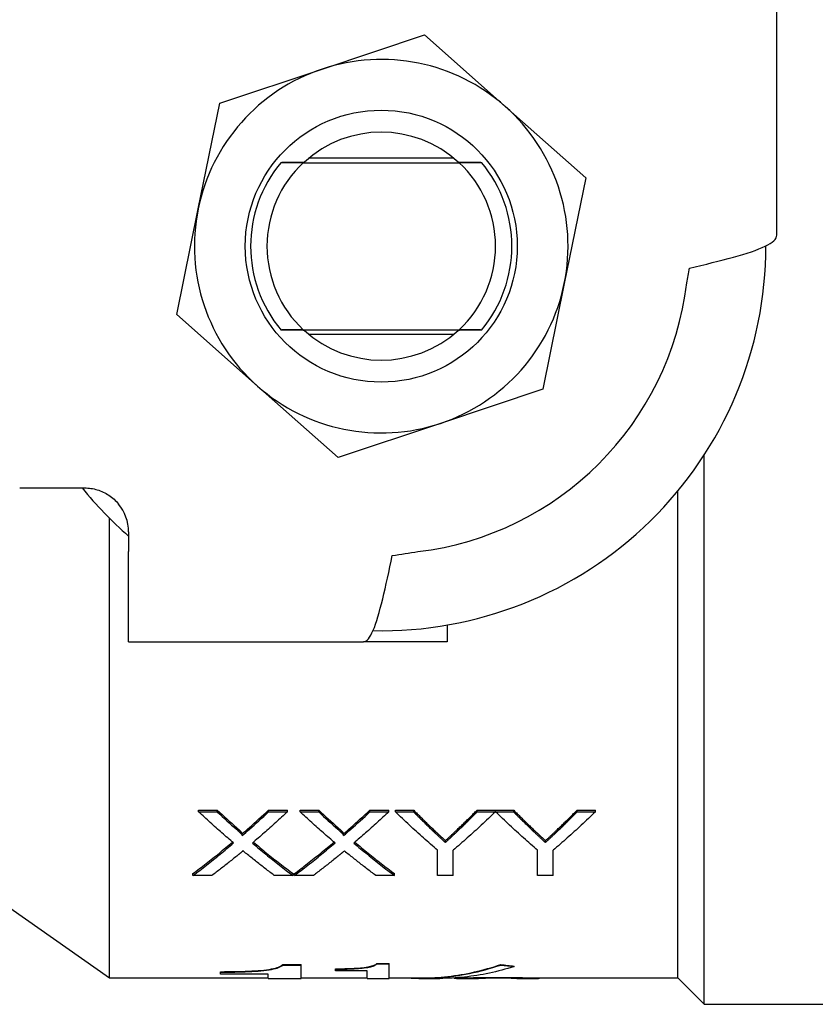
# Model space of a CAD drawing. Header units: millimetres. Extents: x 56 to 3741, y 0 to 455.
# Tile 8 of 11: x 305 to 342, y 384 to 429. Entities that reach past the tile are written whole.
import ezdxf

# ---------------------------------------------------------------- set-up
doc = ezdxf.new("R2010")
doc.units = ezdxf.units.MM
doc.layers.add('DETAIL', color=2, linetype='Continuous')

msp = doc.modelspace()

# ---------------------------------------------------------------- linework, layer by layer
at = {"layer": 'DETAIL'}
for p, q in [((339.815, 419.052), (339.815, 429.554)), ((319.121, 426.616), (323.775, 428.171)), ((323.775, 428.171), (327.449, 424.918)), ((314.466, 425.06), (319.121, 426.616)), ((313.486, 420.252), (314.466, 425.06)), ((327.449, 424.918), (331.124, 421.665)), ((325.118, 422.554), (318.511, 422.554)), ((318.265, 422.354), (325.364, 422.354)), ((331.124, 421.665), (330.143, 416.856)), ((312.506, 415.443), (313.486, 420.252)), ((330.143, 416.856), (329.163, 412.047)), ((316.18, 412.19), (312.506, 415.443)), ((318.265, 414.754), (325.364, 414.754)), ((318.511, 414.554), (325.118, 414.554)), ((319.854, 408.937), (316.18, 412.19)), ((329.163, 412.047), (324.509, 410.492)), ((324.509, 410.492), (319.854, 408.937)), ((336.515, 384.054), (336.515, 409.059)), ((305.363, 407.554), (308.315, 407.554)), ((335.315, 385.254), (335.315, 407.418)), ((309.455, 385.254), (309.455, 406.165)), ((310.315, 405.554), (310.315, 404.654)), ((310.315, 400.554), (310.315, 404.654)), ((324.815, 401.313), (324.815, 400.554)), ((310.315, 400.554), (321.011, 400.554)), ((324.815, 400.554), (321.011, 400.554)), ((313.505, 392.809), (313.505, 392.886)), ((313.505, 392.886), (314.354, 392.886)), ((313.505, 392.809), (314.354, 392.809)), ((314.354, 392.809), (314.354, 392.886)), ((316.682, 392.809), (316.682, 392.886)), ((316.682, 392.886), (317.543, 392.886)), ((316.682, 392.809), (317.543, 392.809)), ((317.543, 392.809), (317.543, 392.886)), ((318.12, 392.809), (318.12, 392.886)), ((318.12, 392.886), (318.969, 392.886)), ((318.12, 392.809), (318.969, 392.809)), ((318.969, 392.809), (318.969, 392.886)), ((321.297, 392.809), (321.297, 392.886)), ((321.297, 392.886), (322.158, 392.886)), ((321.297, 392.809), (322.158, 392.809)), ((322.158, 392.809), (322.158, 392.886)), ((322.456, 392.809), (322.456, 392.886)), ((322.456, 392.886), (323.29, 392.886)), ((322.456, 392.809), (323.29, 392.809)), ((323.29, 392.809), (323.29, 392.886)), ((326.173, 392.809), (326.173, 392.886)), ((326.173, 392.886), (327.007, 392.886)), ((326.173, 392.809), (327.007, 392.809)), ((327.007, 392.809), (327.007, 392.886)), ((327.017, 392.809), (327.017, 392.886)), ((327.017, 392.886), (327.842, 392.886)), ((327.017, 392.809), (327.842, 392.809)), ((327.842, 392.809), (327.842, 392.886)), ((330.724, 392.809), (330.724, 392.886)), ((330.724, 392.886), (331.558, 392.886)), ((330.724, 392.809), (331.558, 392.809)), ((331.558, 392.809), (331.558, 392.886)), ((315.486, 391.731), (315.486, 391.811)), ((320.101, 391.731), (320.101, 391.811)), ((300.815, 391.304), (309.455, 385.254)), ((324.733, 391.418), (324.733, 391.499)), ((329.284, 391.418), (329.284, 391.499)), ((324.379, 389.916), (324.379, 391.066)), ((325.084, 389.916), (325.084, 391.066)), ((328.93, 389.916), (328.93, 391.066)), ((329.635, 389.916), (329.635, 391.066)), ((313.248, 389.916), (313.248, 390.001)), ((314.109, 389.916), (313.248, 389.916)), ((317.799, 389.916), (316.949, 389.916)), ((317.799, 389.916), (317.799, 390.001)), ((317.864, 389.916), (317.864, 390.001)), ((318.724, 389.916), (317.864, 389.916)), ((322.415, 389.916), (321.564, 389.916)), ((322.415, 389.916), (322.415, 390.001)), ((325.084, 389.916), (324.379, 389.916)), ((329.635, 389.916), (328.93, 389.916)), ((317.338, 385.84), (317.338, 385.86)), ((317.338, 385.86), (318.172, 385.86)), ((317.338, 385.84), (318.172, 385.84)), ((318.172, 385.84), (318.172, 385.86)), ((318.172, 385.234), (318.172, 385.84)), ((321.617, 385.891), (321.617, 385.91)), ((321.617, 385.91), (322.172, 385.91)), ((321.617, 385.891), (322.172, 385.891)), ((322.172, 385.891), (322.172, 385.91)), ((322.172, 385.234), (322.172, 385.891)), ((327.252, 385.842), (327.252, 385.862)), ((327.864, 385.771), (327.864, 385.791)), ((314.505, 385.519), (314.505, 385.539)), ((314.505, 385.421), (314.505, 385.519)), ((316.672, 385.421), (314.505, 385.421)), ((316.672, 385.234), (316.672, 385.421)), ((319.728, 385.653), (319.728, 385.673)), ((319.728, 385.57), (319.728, 385.653)), ((321.172, 385.57), (319.728, 385.57)), ((321.172, 385.234), (321.172, 385.57)), ((325.774, 385.447), (325.775, 385.446)), ((326.504, 385.617), (326.504, 385.617)), ((309.455, 385.254), (316.672, 385.254)), ((316.672, 385.234), (318.172, 385.234)), ((318.172, 385.254), (321.172, 385.254)), ((321.172, 385.234), (322.172, 385.234)), ((322.172, 385.254), (323.644, 385.254)), ((323.644, 385.234), (324.473, 385.234)), ((325.126, 385.254), (325.324, 385.254)), ((325.324, 385.234), (326.236, 385.234)), ((327.129, 385.258), (327.129, 385.278)), ((327.977, 385.234), (328.909, 385.234)), ((328.909, 385.254), (335.315, 385.254)), ((329.012, 385.243), (329.012, 385.254)), ((335.315, 385.254), (336.515, 384.054)), ((336.515, 384.054), (343.315, 384.054))]:
    msp.add_line(p, q, dxfattribs=at)
at = {"layer": 'DETAIL', "flags": 128}
for points in [[(317.256, 422.369), (317.303, 422.37), (317.35, 422.37), (317.397, 422.371), (317.443, 422.372), (317.489, 422.372), (317.535, 422.373), (317.58, 422.374), (317.625, 422.374), (317.67, 422.375), (317.715, 422.376), (317.759, 422.376), (317.803, 422.377), (317.847, 422.377), (317.891, 422.378), (317.934, 422.379), (317.977, 422.379), (318.02, 422.38), (318.063, 422.381), (318.106, 422.381), (318.148, 422.382), (318.19, 422.382), (318.232, 422.383), (318.274, 422.383), (318.315, 422.384)], [(317.256, 422.369), (317.298, 422.368), (317.339, 422.368), (317.38, 422.367), (317.422, 422.366), (317.463, 422.366), (317.505, 422.365), (317.546, 422.364), (317.588, 422.364), (317.63, 422.363), (317.672, 422.362), (317.714, 422.362), (317.756, 422.361), (317.798, 422.361), (317.84, 422.36), (317.882, 422.359), (317.924, 422.359), (317.966, 422.358), (318.009, 422.358), (318.051, 422.357), (318.094, 422.356), (318.137, 422.356), (318.179, 422.355), (318.222, 422.355), (318.265, 422.354)], [(325.314, 422.384), (325.356, 422.383), (325.397, 422.383), (325.439, 422.382), (325.481, 422.382), (325.524, 422.381), (325.566, 422.381), (325.609, 422.38), (325.652, 422.379), (325.695, 422.379), (325.738, 422.378), (325.782, 422.377), (325.826, 422.377), (325.87, 422.376), (325.915, 422.376), (325.959, 422.375), (326.004, 422.374), (326.049, 422.374), (326.095, 422.373), (326.14, 422.372), (326.186, 422.372), (326.233, 422.371), (326.279, 422.37), (326.326, 422.37), (326.373, 422.369)], [(325.364, 422.354), (325.407, 422.355), (325.45, 422.355), (325.493, 422.356), (325.535, 422.356), (325.578, 422.357), (325.62, 422.358), (325.663, 422.358), (325.705, 422.359), (325.747, 422.359), (325.79, 422.36), (325.832, 422.361), (325.874, 422.361), (325.916, 422.362), (325.957, 422.362), (325.999, 422.363), (326.041, 422.364), (326.083, 422.364), (326.124, 422.365), (326.166, 422.366), (326.207, 422.366), (326.249, 422.367), (326.29, 422.368), (326.332, 422.368), (326.373, 422.369)], [(335.84, 417.554), (336.103, 417.616), (336.363, 417.679), (336.622, 417.741), (336.876, 417.804), (337.126, 417.866), (337.37, 417.928), (337.607, 417.991), (337.837, 418.053), (338.057, 418.116), (338.268, 418.178), (338.469, 418.241), (338.658, 418.303), (338.835, 418.365), (338.999, 418.428), (339.149, 418.49), (339.286, 418.553), (339.408, 418.615), (339.514, 418.678), (339.605, 418.74), (339.68, 418.802), (339.739, 418.865), (339.781, 418.927), (339.806, 418.99), (339.815, 419.052)], [(318.265, 414.754), (318.222, 414.753), (318.179, 414.753), (318.137, 414.752), (318.094, 414.752), (318.051, 414.751), (318.009, 414.75), (317.966, 414.75), (317.924, 414.749), (317.882, 414.748), (317.84, 414.748), (317.798, 414.747), (317.756, 414.747), (317.714, 414.746), (317.672, 414.745), (317.63, 414.745), (317.588, 414.744), (317.546, 414.743), (317.505, 414.743), (317.463, 414.742), (317.422, 414.742), (317.38, 414.741), (317.339, 414.74), (317.298, 414.74), (317.256, 414.739)], [(318.315, 414.724), (318.274, 414.724), (318.232, 414.725), (318.19, 414.726), (318.148, 414.726), (318.106, 414.727), (318.063, 414.727), (318.02, 414.728), (317.977, 414.729), (317.934, 414.729), (317.891, 414.73), (317.847, 414.73), (317.803, 414.731), (317.759, 414.732), (317.715, 414.732), (317.67, 414.733), (317.625, 414.734), (317.58, 414.734), (317.535, 414.735), (317.489, 414.736), (317.443, 414.736), (317.397, 414.737), (317.35, 414.738), (317.303, 414.738), (317.256, 414.739)], [(326.373, 414.739), (326.326, 414.738), (326.279, 414.738), (326.233, 414.737), (326.186, 414.736), (326.14, 414.736), (326.095, 414.735), (326.049, 414.734), (326.004, 414.734), (325.959, 414.733), (325.915, 414.732), (325.87, 414.732), (325.826, 414.731), (325.782, 414.73), (325.738, 414.73), (325.695, 414.729), (325.652, 414.729), (325.609, 414.728), (325.566, 414.727), (325.524, 414.727), (325.481, 414.726), (325.439, 414.726), (325.397, 414.725), (325.356, 414.724), (325.314, 414.724)], [(326.373, 414.739), (326.332, 414.74), (326.29, 414.74), (326.249, 414.741), (326.207, 414.742), (326.166, 414.742), (326.124, 414.743), (326.083, 414.743), (326.041, 414.744), (325.999, 414.745), (325.957, 414.745), (325.916, 414.746), (325.874, 414.747), (325.832, 414.747), (325.79, 414.748), (325.747, 414.748), (325.705, 414.749), (325.663, 414.75), (325.62, 414.75), (325.578, 414.751), (325.535, 414.752), (325.493, 414.752), (325.45, 414.753), (325.407, 414.753), (325.364, 414.754)], [(308.315, 407.554), (308.388, 407.553), (308.461, 407.548), (308.533, 407.542), (308.606, 407.532), (308.678, 407.52), (308.75, 407.505), (308.821, 407.488), (308.892, 407.468), (308.962, 407.446), (309.031, 407.421), (309.099, 407.393), (309.166, 407.363), (309.232, 407.331), (309.297, 407.296), (309.361, 407.258), (309.423, 407.218), (309.484, 407.176), (309.543, 407.132), (309.601, 407.085), (309.657, 407.036), (309.711, 406.986), (309.764, 406.933), (309.814, 406.878), (309.862, 406.821)], [(321.011, 400.554), (321.065, 400.562), (321.119, 400.587), (321.174, 400.629), (321.228, 400.686), (321.282, 400.76), (321.337, 400.849), (321.391, 400.954), (321.445, 401.074), (321.5, 401.209), (321.554, 401.357), (321.608, 401.518), (321.663, 401.693), (321.717, 401.879), (321.771, 402.077), (321.826, 402.285), (321.88, 402.502), (321.934, 402.728), (321.989, 402.963), (322.043, 403.204), (322.097, 403.451), (322.152, 403.702), (322.206, 403.958), (322.26, 404.216), (322.315, 404.476)], [(315.096, 391.396), (315.03, 391.453), (314.963, 391.509), (314.897, 391.566), (314.831, 391.623), (314.765, 391.68), (314.698, 391.737), (314.632, 391.795), (314.566, 391.853), (314.499, 391.911), (314.433, 391.969), (314.367, 392.028), (314.3, 392.087), (314.234, 392.146), (314.168, 392.205), (314.101, 392.264), (314.035, 392.324), (313.969, 392.384), (313.902, 392.444), (313.836, 392.504), (313.77, 392.565), (313.704, 392.625), (313.637, 392.686), (313.571, 392.748), (313.505, 392.809)], [(317.543, 392.809), (317.477, 392.747), (317.41, 392.686), (317.344, 392.625), (317.278, 392.564), (317.211, 392.503), (317.145, 392.443), (317.079, 392.382), (317.013, 392.322), (316.946, 392.262), (316.88, 392.203), (316.814, 392.143), (316.747, 392.084), (316.681, 392.025), (316.615, 391.967), (316.548, 391.908), (316.482, 391.85), (316.416, 391.792), (316.349, 391.734), (316.283, 391.676), (316.217, 391.619), (316.15, 391.562), (316.084, 391.505), (316.018, 391.448), (315.951, 391.392)], [(319.711, 391.396), (319.645, 391.453), (319.579, 391.509), (319.513, 391.566), (319.446, 391.623), (319.38, 391.68), (319.314, 391.737), (319.247, 391.795), (319.181, 391.853), (319.115, 391.911), (319.048, 391.969), (318.982, 392.028), (318.916, 392.087), (318.849, 392.146), (318.783, 392.205), (318.717, 392.264), (318.65, 392.324), (318.584, 392.384), (318.518, 392.444), (318.452, 392.504), (318.385, 392.565), (318.319, 392.625), (318.253, 392.686), (318.186, 392.748), (318.12, 392.809)], [(322.158, 392.809), (322.092, 392.747), (322.026, 392.686), (321.959, 392.625), (321.893, 392.564), (321.827, 392.503), (321.761, 392.443), (321.694, 392.382), (321.628, 392.322), (321.562, 392.262), (321.495, 392.203), (321.429, 392.143), (321.363, 392.084), (321.296, 392.025), (321.23, 391.967), (321.164, 391.908), (321.097, 391.85), (321.031, 391.792), (320.965, 391.734), (320.898, 391.676), (320.832, 391.619), (320.766, 391.562), (320.699, 391.505), (320.633, 391.448), (320.567, 391.392)], [(324.379, 391.066), (324.299, 391.135), (324.219, 391.204), (324.139, 391.273), (324.058, 391.343), (323.978, 391.413), (323.898, 391.483), (323.818, 391.554), (323.738, 391.625), (323.658, 391.696), (323.578, 391.768), (323.498, 391.84), (323.417, 391.913), (323.337, 391.986), (323.257, 392.059), (323.177, 392.132), (323.097, 392.206), (323.017, 392.28), (322.937, 392.355), (322.857, 392.43), (322.776, 392.505), (322.696, 392.58), (322.616, 392.656), (322.536, 392.732), (322.456, 392.809)], [(323.29, 392.886), (323.331, 392.846), (323.371, 392.805), (323.411, 392.765), (323.452, 392.725), (323.492, 392.684), (323.533, 392.644), (323.573, 392.604), (323.613, 392.565), (323.654, 392.525), (323.694, 392.485), (323.735, 392.446), (323.775, 392.406), (323.815, 392.367), (323.856, 392.327), (323.896, 392.288), (323.937, 392.249), (323.977, 392.21), (324.017, 392.171), (324.058, 392.132), (324.098, 392.094), (324.139, 392.055), (324.179, 392.016), (324.219, 391.978), (324.26, 391.94)], [(323.29, 392.809), (323.331, 392.768), (323.371, 392.728), (323.411, 392.687), (323.452, 392.647), (323.492, 392.607), (323.533, 392.567), (323.573, 392.526), (323.613, 392.486), (323.654, 392.447), (323.694, 392.407), (323.735, 392.367), (323.775, 392.328), (323.815, 392.288), (323.856, 392.249), (323.896, 392.209), (323.937, 392.17), (323.977, 392.131), (324.017, 392.092), (324.058, 392.053), (324.098, 392.014), (324.139, 391.975), (324.179, 391.937), (324.219, 391.898), (324.26, 391.86)], [(327.007, 392.809), (326.927, 392.732), (326.847, 392.656), (326.767, 392.58), (326.687, 392.505), (326.607, 392.43), (326.526, 392.355), (326.446, 392.28), (326.366, 392.206), (326.286, 392.132), (326.206, 392.059), (326.126, 391.986), (326.046, 391.913), (325.965, 391.84), (325.885, 391.768), (325.805, 391.696), (325.725, 391.625), (325.645, 391.554), (325.565, 391.483), (325.485, 391.413), (325.405, 391.343), (325.324, 391.273), (325.244, 391.204), (325.164, 391.135), (325.084, 391.066)], [(325.241, 391.974), (325.28, 392.011), (325.319, 392.048), (325.358, 392.085), (325.397, 392.123), (325.435, 392.16), (325.474, 392.197), (325.513, 392.235), (325.552, 392.272), (325.591, 392.31), (325.629, 392.348), (325.668, 392.386), (325.707, 392.424), (325.746, 392.462), (325.785, 392.5), (325.824, 392.538), (325.862, 392.576), (325.901, 392.615), (325.94, 392.653), (325.979, 392.692), (326.018, 392.731), (326.056, 392.769), (326.095, 392.808), (326.134, 392.847), (326.173, 392.886)], [(325.241, 391.894), (325.28, 391.931), (325.319, 391.969), (325.358, 392.006), (325.397, 392.043), (325.435, 392.081), (325.474, 392.118), (325.513, 392.156), (325.552, 392.193), (325.591, 392.231), (325.629, 392.269), (325.668, 392.307), (325.707, 392.345), (325.746, 392.383), (325.785, 392.422), (325.824, 392.46), (325.862, 392.498), (325.901, 392.537), (325.94, 392.576), (325.979, 392.614), (326.018, 392.653), (326.056, 392.692), (326.095, 392.731), (326.134, 392.77), (326.173, 392.809)], [(328.93, 391.066), (328.851, 391.135), (328.771, 391.204), (328.691, 391.273), (328.611, 391.343), (328.532, 391.413), (328.452, 391.483), (328.372, 391.554), (328.293, 391.625), (328.213, 391.696), (328.133, 391.768), (328.053, 391.84), (327.974, 391.913), (327.894, 391.986), (327.814, 392.059), (327.735, 392.132), (327.655, 392.206), (327.575, 392.28), (327.495, 392.355), (327.416, 392.43), (327.336, 392.505), (327.256, 392.58), (327.177, 392.656), (327.097, 392.732), (327.017, 392.809)], [(327.842, 392.886), (327.882, 392.846), (327.922, 392.805), (327.963, 392.765), (328.003, 392.725), (328.043, 392.684), (328.084, 392.644), (328.124, 392.604), (328.165, 392.565), (328.205, 392.525), (328.245, 392.485), (328.286, 392.446), (328.326, 392.406), (328.367, 392.367), (328.407, 392.327), (328.447, 392.288), (328.488, 392.249), (328.528, 392.21), (328.569, 392.171), (328.609, 392.132), (328.649, 392.094), (328.69, 392.055), (328.73, 392.016), (328.771, 391.978), (328.811, 391.94)], [(327.842, 392.809), (327.882, 392.768), (327.922, 392.728), (327.963, 392.687), (328.003, 392.647), (328.043, 392.607), (328.084, 392.567), (328.124, 392.526), (328.165, 392.486), (328.205, 392.447), (328.245, 392.407), (328.286, 392.367), (328.326, 392.328), (328.367, 392.288), (328.407, 392.249), (328.447, 392.209), (328.488, 392.17), (328.528, 392.131), (328.569, 392.092), (328.609, 392.053), (328.649, 392.014), (328.69, 391.975), (328.73, 391.937), (328.771, 391.898), (328.811, 391.86)], [(331.558, 392.809), (331.478, 392.732), (331.398, 392.656), (331.318, 392.58), (331.238, 392.505), (331.158, 392.43), (331.078, 392.355), (330.998, 392.28), (330.917, 392.206), (330.837, 392.132), (330.757, 392.059), (330.677, 391.986), (330.597, 391.913), (330.517, 391.84), (330.437, 391.768), (330.357, 391.696), (330.276, 391.625), (330.196, 391.554), (330.116, 391.483), (330.036, 391.413), (329.956, 391.343), (329.876, 391.273), (329.796, 391.204), (329.715, 391.135), (329.635, 391.066)], [(329.793, 391.974), (329.831, 392.011), (329.87, 392.048), (329.909, 392.085), (329.948, 392.123), (329.987, 392.16), (330.025, 392.197), (330.064, 392.235), (330.103, 392.272), (330.142, 392.31), (330.181, 392.348), (330.22, 392.386), (330.258, 392.424), (330.297, 392.462), (330.336, 392.5), (330.375, 392.538), (330.414, 392.576), (330.452, 392.615), (330.491, 392.653), (330.53, 392.692), (330.569, 392.731), (330.608, 392.769), (330.646, 392.808), (330.685, 392.847), (330.724, 392.886)], [(329.793, 391.894), (329.831, 391.931), (329.87, 391.969), (329.909, 392.006), (329.948, 392.043), (329.987, 392.081), (330.025, 392.118), (330.064, 392.156), (330.103, 392.193), (330.142, 392.231), (330.181, 392.269), (330.22, 392.307), (330.258, 392.345), (330.297, 392.383), (330.336, 392.422), (330.375, 392.46), (330.414, 392.498), (330.452, 392.537), (330.491, 392.576), (330.53, 392.614), (330.569, 392.653), (330.608, 392.692), (330.646, 392.731), (330.685, 392.77), (330.724, 392.809)], [(315.226, 392.098), (315.244, 392.082), (315.26, 392.068), (315.273, 392.056), (315.285, 392.045), (315.296, 392.035), (315.307, 392.026), (315.317, 392.017), (315.327, 392.007), (315.337, 391.997), (315.349, 391.986), (315.362, 391.974), (315.376, 391.96), (315.391, 391.945), (315.404, 391.932), (315.416, 391.919), (315.425, 391.909), (315.433, 391.901), (315.444, 391.888), (315.456, 391.874), (315.465, 391.862), (315.473, 391.851), (315.48, 391.84), (315.484, 391.827), (315.486, 391.811)], [(319.842, 392.098), (319.86, 392.082), (319.875, 392.068), (319.889, 392.056), (319.901, 392.045), (319.912, 392.035), (319.922, 392.026), (319.932, 392.017), (319.942, 392.007), (319.953, 391.997), (319.964, 391.986), (319.977, 391.974), (319.992, 391.96), (320.006, 391.945), (320.02, 391.932), (320.032, 391.919), (320.041, 391.909), (320.049, 391.901), (320.059, 391.888), (320.071, 391.874), (320.081, 391.862), (320.088, 391.851), (320.095, 391.84), (320.1, 391.827), (320.101, 391.811)], [(315.226, 392.019), (315.242, 392.004), (315.257, 391.991), (315.269, 391.98), (315.28, 391.97), (315.29, 391.961), (315.305, 391.948), (315.318, 391.936), (315.331, 391.924), (315.343, 391.912), (315.355, 391.901), (315.366, 391.89), (315.376, 391.88), (315.391, 391.865), (315.404, 391.852), (315.416, 391.839), (315.427, 391.828), (315.436, 391.818), (315.444, 391.808), (315.456, 391.794), (315.466, 391.781), (315.473, 391.771), (315.481, 391.757), (315.485, 391.746), (315.486, 391.731)], [(319.842, 392.019), (319.858, 392.004), (319.872, 391.991), (319.885, 391.98), (319.896, 391.97), (319.906, 391.961), (319.92, 391.948), (319.933, 391.936), (319.946, 391.924), (319.959, 391.912), (319.97, 391.901), (319.981, 391.89), (319.992, 391.88), (320.006, 391.865), (320.02, 391.852), (320.032, 391.839), (320.042, 391.828), (320.052, 391.818), (320.059, 391.808), (320.071, 391.794), (320.081, 391.781), (320.088, 391.771), (320.096, 391.757), (320.1, 391.746), (320.101, 391.731)], [(324.26, 391.94), (324.287, 391.914), (324.313, 391.89), (324.338, 391.866), (324.363, 391.842), (324.388, 391.82), (324.411, 391.797), (324.435, 391.776), (324.457, 391.755), (324.479, 391.734), (324.5, 391.715), (324.521, 391.695), (324.541, 391.677), (324.56, 391.659), (324.579, 391.641), (324.597, 391.624), (324.615, 391.608), (324.632, 391.593), (324.648, 391.578), (324.664, 391.563), (324.679, 391.549), (324.693, 391.536), (324.707, 391.523), (324.72, 391.511), (324.733, 391.499)], [(324.26, 391.86), (324.287, 391.834), (324.313, 391.81), (324.338, 391.786), (324.363, 391.762), (324.388, 391.739), (324.411, 391.717), (324.435, 391.695), (324.457, 391.674), (324.479, 391.654), (324.5, 391.634), (324.521, 391.615), (324.541, 391.596), (324.56, 391.578), (324.579, 391.561), (324.597, 391.544), (324.615, 391.527), (324.632, 391.512), (324.648, 391.496), (324.664, 391.482), (324.679, 391.468), (324.693, 391.455), (324.707, 391.442), (324.72, 391.43), (324.733, 391.418)], [(324.733, 391.499), (324.751, 391.516), (324.769, 391.533), (324.788, 391.55), (324.807, 391.567), (324.826, 391.585), (324.846, 391.603), (324.866, 391.621), (324.886, 391.64), (324.906, 391.659), (324.927, 391.678), (324.948, 391.697), (324.969, 391.717), (324.99, 391.737), (325.012, 391.757), (325.033, 391.777), (325.055, 391.798), (325.078, 391.819), (325.1, 391.84), (325.123, 391.862), (325.146, 391.884), (325.17, 391.906), (325.193, 391.928), (325.217, 391.951), (325.241, 391.974)], [(324.733, 391.418), (324.751, 391.435), (324.769, 391.452), (324.788, 391.469), (324.807, 391.486), (324.826, 391.504), (324.846, 391.522), (324.866, 391.541), (324.886, 391.559), (324.906, 391.578), (324.927, 391.597), (324.948, 391.617), (324.969, 391.636), (324.99, 391.656), (325.012, 391.676), (325.033, 391.697), (325.055, 391.718), (325.078, 391.739), (325.1, 391.76), (325.123, 391.782), (325.146, 391.804), (325.17, 391.826), (325.193, 391.848), (325.217, 391.871), (325.241, 391.894)], [(328.811, 391.94), (328.838, 391.914), (328.864, 391.89), (328.89, 391.866), (328.915, 391.842), (328.939, 391.82), (328.963, 391.797), (328.986, 391.776), (329.008, 391.755), (329.03, 391.734), (329.051, 391.715), (329.072, 391.695), (329.092, 391.677), (329.112, 391.659), (329.13, 391.641), (329.148, 391.624), (329.166, 391.608), (329.183, 391.593), (329.199, 391.578), (329.215, 391.563), (329.23, 391.549), (329.244, 391.536), (329.258, 391.523), (329.271, 391.511), (329.284, 391.499)], [(328.811, 391.86), (328.838, 391.834), (328.864, 391.81), (328.89, 391.786), (328.915, 391.762), (328.939, 391.739), (328.963, 391.717), (328.986, 391.695), (329.008, 391.674), (329.03, 391.654), (329.051, 391.634), (329.072, 391.615), (329.092, 391.596), (329.112, 391.578), (329.13, 391.561), (329.148, 391.544), (329.166, 391.527), (329.183, 391.512), (329.199, 391.496), (329.215, 391.482), (329.23, 391.468), (329.244, 391.455), (329.258, 391.442), (329.271, 391.43), (329.284, 391.418)], [(329.284, 391.499), (329.302, 391.516), (329.321, 391.533), (329.339, 391.55), (329.358, 391.567), (329.378, 391.585), (329.397, 391.603), (329.417, 391.621), (329.437, 391.64), (329.457, 391.659), (329.478, 391.678), (329.499, 391.697), (329.52, 391.717), (329.541, 391.737), (329.563, 391.757), (329.585, 391.777), (329.607, 391.798), (329.629, 391.819), (329.652, 391.84), (329.675, 391.862), (329.698, 391.884), (329.721, 391.906), (329.745, 391.928), (329.768, 391.951), (329.793, 391.974)], [(329.284, 391.418), (329.302, 391.435), (329.321, 391.452), (329.339, 391.469), (329.358, 391.486), (329.378, 391.504), (329.397, 391.522), (329.417, 391.541), (329.437, 391.559), (329.457, 391.578), (329.478, 391.597), (329.499, 391.617), (329.52, 391.636), (329.541, 391.656), (329.563, 391.676), (329.585, 391.697), (329.607, 391.718), (329.629, 391.739), (329.652, 391.76), (329.675, 391.782), (329.698, 391.804), (329.721, 391.826), (329.745, 391.848), (329.768, 391.871), (329.793, 391.894)], [(313.248, 390.001), (313.323, 390.058), (313.398, 390.114), (313.473, 390.171), (313.548, 390.229), (313.623, 390.286), (313.698, 390.344), (313.773, 390.402), (313.848, 390.461), (313.923, 390.52), (313.998, 390.579), (314.073, 390.638), (314.148, 390.698), (314.223, 390.758), (314.298, 390.818), (314.373, 390.878), (314.448, 390.939), (314.523, 391.001), (314.598, 391.062), (314.673, 391.124), (314.748, 391.186), (314.823, 391.248), (314.898, 391.311), (314.973, 391.374), (315.048, 391.437)], [(313.248, 389.916), (313.325, 389.974), (313.402, 390.032), (313.479, 390.091), (313.556, 390.15), (313.633, 390.209), (313.71, 390.269), (313.787, 390.329), (313.864, 390.389), (313.941, 390.45), (314.018, 390.51), (314.095, 390.572), (314.172, 390.633), (314.249, 390.695), (314.326, 390.757), (314.403, 390.82), (314.48, 390.883), (314.557, 390.946), (314.634, 391.009), (314.711, 391.073), (314.788, 391.137), (314.865, 391.201), (314.942, 391.266), (315.019, 391.331), (315.096, 391.396)], [(315.951, 391.392), (316.028, 391.326), (316.105, 391.262), (316.182, 391.197), (316.259, 391.133), (316.336, 391.069), (316.413, 391.006), (316.49, 390.942), (316.567, 390.88), (316.644, 390.817), (316.721, 390.755), (316.798, 390.693), (316.875, 390.631), (316.952, 390.57), (317.029, 390.509), (317.106, 390.448), (317.183, 390.388), (317.26, 390.327), (317.337, 390.268), (317.414, 390.208), (317.491, 390.149), (317.568, 390.09), (317.645, 390.032), (317.722, 389.974), (317.799, 389.916)], [(315.999, 391.432), (316.074, 391.369), (316.149, 391.307), (316.224, 391.244), (316.299, 391.182), (316.374, 391.12), (316.449, 391.059), (316.524, 390.997), (316.599, 390.936), (316.674, 390.876), (316.749, 390.815), (316.824, 390.755), (316.899, 390.696), (316.974, 390.636), (317.049, 390.577), (317.124, 390.518), (317.199, 390.459), (317.274, 390.401), (317.349, 390.343), (317.424, 390.285), (317.499, 390.228), (317.574, 390.171), (317.649, 390.114), (317.724, 390.058), (317.799, 390.001)], [(317.864, 390.001), (317.939, 390.058), (318.014, 390.114), (318.089, 390.171), (318.164, 390.229), (318.239, 390.286), (318.314, 390.344), (318.389, 390.402), (318.464, 390.461), (318.539, 390.52), (318.614, 390.579), (318.689, 390.638), (318.764, 390.698), (318.839, 390.758), (318.914, 390.818), (318.989, 390.878), (319.064, 390.939), (319.139, 391.001), (319.214, 391.062), (319.289, 391.124), (319.364, 391.186), (319.439, 391.248), (319.514, 391.311), (319.589, 391.374), (319.664, 391.437)], [(317.864, 389.916), (317.941, 389.974), (318.018, 390.032), (318.095, 390.091), (318.172, 390.15), (318.249, 390.209), (318.326, 390.269), (318.403, 390.329), (318.48, 390.389), (318.557, 390.45), (318.634, 390.51), (318.711, 390.572), (318.788, 390.633), (318.865, 390.695), (318.942, 390.757), (319.019, 390.82), (319.096, 390.883), (319.173, 390.946), (319.25, 391.009), (319.327, 391.073), (319.403, 391.137), (319.48, 391.201), (319.557, 391.266), (319.634, 391.331), (319.711, 391.396)], [(320.567, 391.392), (320.644, 391.326), (320.721, 391.262), (320.798, 391.197), (320.875, 391.133), (320.952, 391.069), (321.029, 391.006), (321.106, 390.942), (321.183, 390.88), (321.26, 390.817), (321.337, 390.755), (321.414, 390.693), (321.491, 390.631), (321.568, 390.57), (321.645, 390.509), (321.722, 390.448), (321.799, 390.388), (321.876, 390.327), (321.953, 390.268), (322.03, 390.208), (322.107, 390.149), (322.184, 390.09), (322.261, 390.032), (322.338, 389.974), (322.415, 389.916)], [(320.615, 391.432), (320.69, 391.369), (320.765, 391.307), (320.84, 391.244), (320.915, 391.182), (320.99, 391.12), (321.065, 391.059), (321.14, 390.997), (321.215, 390.936), (321.29, 390.876), (321.365, 390.815), (321.44, 390.755), (321.515, 390.696), (321.59, 390.636), (321.665, 390.577), (321.74, 390.518), (321.815, 390.459), (321.89, 390.401), (321.965, 390.343), (322.04, 390.285), (322.115, 390.228), (322.19, 390.171), (322.265, 390.114), (322.34, 390.058), (322.415, 390.001)], [(315.291, 390.842), (315.242, 390.802), (315.193, 390.762), (315.144, 390.722), (315.094, 390.682), (315.045, 390.643), (314.996, 390.603), (314.946, 390.564), (314.897, 390.525), (314.848, 390.486), (314.799, 390.447), (314.749, 390.408), (314.7, 390.369), (314.651, 390.331), (314.601, 390.292), (314.552, 390.254), (314.503, 390.216), (314.454, 390.178), (314.404, 390.14), (314.355, 390.102), (314.306, 390.065), (314.256, 390.027), (314.207, 389.99), (314.158, 389.953), (314.109, 389.916)], [(315.527, 391.036), (315.521, 391.031), (315.514, 391.025), (315.507, 391.019), (315.499, 391.013), (315.49, 391.005), (315.481, 390.998), (315.471, 390.989), (315.46, 390.98), (315.448, 390.971), (315.436, 390.961), (315.422, 390.95), (315.409, 390.938), (315.401, 390.932), (315.392, 390.925), (315.383, 390.917), (315.372, 390.909), (315.362, 390.9), (315.35, 390.89), (315.342, 390.883), (315.333, 390.876), (315.323, 390.868), (315.313, 390.86), (315.303, 390.851), (315.291, 390.842)], [(316.949, 389.916), (316.898, 389.954), (316.848, 389.992), (316.797, 390.03), (316.746, 390.069), (316.696, 390.107), (316.645, 390.146), (316.594, 390.185), (316.543, 390.224), (316.493, 390.263), (316.442, 390.303), (316.391, 390.342), (316.341, 390.382), (316.29, 390.421), (316.239, 390.461), (316.188, 390.501), (316.138, 390.541), (316.087, 390.582), (316.036, 390.622), (315.986, 390.663), (315.935, 390.703), (315.884, 390.744), (315.834, 390.785), (315.783, 390.826), (315.732, 390.868)], [(319.907, 390.842), (319.858, 390.802), (319.808, 390.762), (319.759, 390.722), (319.71, 390.682), (319.66, 390.643), (319.611, 390.603), (319.562, 390.564), (319.513, 390.525), (319.463, 390.486), (319.414, 390.447), (319.365, 390.408), (319.315, 390.369), (319.266, 390.331), (319.217, 390.292), (319.167, 390.254), (319.118, 390.216), (319.069, 390.178), (319.02, 390.14), (318.97, 390.102), (318.921, 390.065), (318.872, 390.027), (318.822, 389.99), (318.773, 389.953), (318.724, 389.916)], [(320.142, 391.036), (320.136, 391.031), (320.13, 391.025), (320.123, 391.019), (320.114, 391.013), (320.106, 391.005), (320.096, 390.998), (320.086, 390.989), (320.075, 390.98), (320.063, 390.971), (320.051, 390.961), (320.038, 390.95), (320.024, 390.938), (320.016, 390.932), (320.007, 390.925), (319.998, 390.917), (319.988, 390.909), (319.977, 390.9), (319.965, 390.89), (319.957, 390.883), (319.948, 390.876), (319.939, 390.868), (319.929, 390.86), (319.918, 390.851), (319.907, 390.842)], [(321.564, 389.916), (321.514, 389.954), (321.463, 389.992), (321.412, 390.03), (321.362, 390.069), (321.311, 390.107), (321.26, 390.146), (321.21, 390.185), (321.159, 390.224), (321.108, 390.263), (321.057, 390.303), (321.007, 390.342), (320.956, 390.382), (320.905, 390.421), (320.855, 390.461), (320.804, 390.501), (320.753, 390.541), (320.702, 390.582), (320.652, 390.622), (320.601, 390.663), (320.55, 390.703), (320.5, 390.744), (320.449, 390.785), (320.398, 390.826), (320.348, 390.868)], [(314.505, 385.539), (314.679, 385.54), (314.823, 385.54), (314.982, 385.542), (315.146, 385.544), (315.301, 385.547), (315.455, 385.551), (315.62, 385.556), (315.777, 385.562), (315.926, 385.57), (316.07, 385.578), (316.207, 385.588), (316.34, 385.599), (316.468, 385.611), (316.591, 385.626), (316.707, 385.643), (316.815, 385.661), (316.914, 385.681), (317.001, 385.703), (317.078, 385.725), (317.145, 385.749), (317.207, 385.776), (317.262, 385.805), (317.297, 385.828), (317.338, 385.86)], [(314.505, 385.519), (314.682, 385.52), (314.824, 385.521), (314.982, 385.522), (315.146, 385.524), (315.304, 385.527), (315.455, 385.531), (315.62, 385.536), (315.779, 385.543), (315.93, 385.55), (316.074, 385.558), (316.211, 385.568), (316.34, 385.579), (316.468, 385.592), (316.591, 385.606), (316.71, 385.623), (316.815, 385.641), (316.912, 385.661), (317.001, 385.683), (317.079, 385.706), (317.146, 385.73), (317.207, 385.756), (317.26, 385.784), (317.297, 385.808), (317.338, 385.84)], [(319.728, 385.673), (319.837, 385.674), (319.94, 385.674), (320.046, 385.675), (320.152, 385.677), (320.254, 385.679), (320.361, 385.683), (320.471, 385.687), (320.576, 385.692), (320.675, 385.697), (320.771, 385.704), (320.863, 385.712), (320.951, 385.72), (321.037, 385.73), (321.121, 385.742), (321.2, 385.755), (321.272, 385.769), (321.337, 385.783), (321.392, 385.798), (321.441, 385.814), (321.487, 385.832), (321.529, 385.851), (321.566, 385.872), (321.589, 385.888), (321.617, 385.91)], [(319.728, 385.653), (319.846, 385.654), (319.94, 385.654), (320.046, 385.656), (320.155, 385.657), (320.26, 385.66), (320.361, 385.663), (320.471, 385.667), (320.577, 385.672), (320.678, 385.678), (320.774, 385.684), (320.865, 385.692), (320.951, 385.7), (321.037, 385.71), (321.119, 385.722), (321.198, 385.734), (321.268, 385.748), (321.333, 385.763), (321.392, 385.779), (321.441, 385.795), (321.487, 385.812), (321.529, 385.832), (321.564, 385.851), (321.589, 385.868), (321.617, 385.891)], [(322.991, 385.254), (323.168, 385.245), (323.346, 385.238), (323.523, 385.235), (323.701, 385.234), (323.879, 385.237), (324.056, 385.242), (324.234, 385.25), (324.411, 385.262), (324.589, 385.276), (324.766, 385.293), (324.944, 385.313), (325.122, 385.336), (325.299, 385.362), (325.477, 385.391), (325.654, 385.423), (325.832, 385.458), (326.009, 385.496), (326.187, 385.537), (326.365, 385.58), (326.542, 385.627), (326.72, 385.676), (326.897, 385.729), (327.075, 385.784), (327.252, 385.842)], [(323.644, 385.254), (323.794, 385.255), (323.945, 385.258), (324.095, 385.263), (324.245, 385.271), (324.396, 385.28), (324.546, 385.292), (324.696, 385.306), (324.847, 385.322), (324.997, 385.34), (325.148, 385.36), (325.298, 385.382), (325.448, 385.406), (325.599, 385.433), (325.749, 385.461), (325.899, 385.492), (326.05, 385.525), (326.2, 385.56), (326.35, 385.596), (326.501, 385.636), (326.651, 385.677), (326.801, 385.72), (326.952, 385.765), (327.102, 385.813), (327.252, 385.862)], [(327.864, 385.771), (327.722, 385.728), (327.581, 385.686), (327.44, 385.646), (327.298, 385.608), (327.157, 385.571), (327.016, 385.537), (326.875, 385.504), (326.733, 385.473), (326.592, 385.444), (326.451, 385.417), (326.309, 385.392), (326.168, 385.369), (326.027, 385.347), (325.886, 385.328), (325.744, 385.31), (325.603, 385.294), (325.462, 385.28), (325.32, 385.268), (325.179, 385.257), (325.038, 385.249), (324.897, 385.242), (324.755, 385.238), (324.614, 385.235), (324.473, 385.234)], [(325.124, 385.254), (325.133, 385.249), (325.143, 385.245), (325.159, 385.242), (325.182, 385.239), (325.209, 385.237), (325.241, 385.235), (325.283, 385.234), (325.329, 385.234), (325.381, 385.234), (325.444, 385.235), (325.515, 385.236), (325.596, 385.238), (325.688, 385.24), (325.788, 385.243), (325.896, 385.245), (326.011, 385.248), (326.134, 385.25), (326.265, 385.252), (326.402, 385.254), (326.54, 385.255), (326.688, 385.257), (326.837, 385.257), (326.964, 385.258), (327.129, 385.258)], [(325.324, 385.254), (325.358, 385.254), (325.396, 385.254), (325.437, 385.255), (325.483, 385.256), (325.533, 385.257), (325.589, 385.258), (325.649, 385.259), (325.714, 385.261), (325.781, 385.263), (325.852, 385.264), (325.927, 385.266), (326.005, 385.267), (326.087, 385.269), (326.172, 385.271), (326.26, 385.272), (326.35, 385.273), (326.441, 385.274), (326.535, 385.275), (326.633, 385.276), (326.738, 385.277), (326.844, 385.278), (326.923, 385.278), (327.011, 385.278), (327.129, 385.278)], [(327.112, 385.238), (327.059, 385.238), (327.014, 385.237), (326.978, 385.237), (326.938, 385.237), (326.896, 385.237), (326.853, 385.237), (326.81, 385.237), (326.767, 385.237), (326.726, 385.236), (326.686, 385.236), (326.647, 385.236), (326.61, 385.236), (326.574, 385.236), (326.539, 385.235), (326.504, 385.235), (326.47, 385.235), (326.437, 385.235), (326.404, 385.235), (326.372, 385.234), (326.34, 385.234), (326.31, 385.234), (326.284, 385.234), (326.26, 385.234), (326.236, 385.234)], [(327.977, 385.234), (327.957, 385.234), (327.935, 385.234), (327.912, 385.234), (327.885, 385.234), (327.857, 385.234), (327.828, 385.235), (327.798, 385.235), (327.768, 385.235), (327.738, 385.235), (327.703, 385.236), (327.663, 385.236), (327.622, 385.236), (327.584, 385.236), (327.545, 385.237), (327.505, 385.237), (327.463, 385.237), (327.421, 385.237), (327.377, 385.237), (327.333, 385.237), (327.291, 385.237), (327.246, 385.237), (327.207, 385.237), (327.165, 385.238), (327.112, 385.238)], [(327.129, 385.278), (327.236, 385.278), (327.326, 385.278), (327.422, 385.277), (327.521, 385.277), (327.624, 385.276), (327.721, 385.275), (327.813, 385.275), (327.903, 385.273), (327.99, 385.272), (328.077, 385.271), (328.162, 385.269), (328.245, 385.268), (328.325, 385.266), (328.401, 385.264), (328.473, 385.263), (328.54, 385.261), (328.603, 385.26), (328.662, 385.258), (328.715, 385.257), (328.763, 385.256), (328.806, 385.255), (328.845, 385.254), (328.879, 385.254), (328.909, 385.254)], [(327.129, 385.258), (327.275, 385.258), (327.391, 385.258), (327.522, 385.257), (327.658, 385.256), (327.785, 385.255), (327.903, 385.253), (328.022, 385.252), (328.143, 385.25), (328.252, 385.248), (328.352, 385.246), (328.449, 385.243), (328.542, 385.241), (328.624, 385.239), (328.698, 385.237), (328.761, 385.236), (328.819, 385.235), (328.869, 385.234), (328.91, 385.234), (328.943, 385.234), (328.969, 385.235), (328.989, 385.236), (329.002, 385.238), (329.009, 385.24), (329.012, 385.243)]]:
    msp.add_lwpolyline(points, dxfattribs=at)
at = {"layer": 'DETAIL'}
msp.add_circle((321.815, 418.554), 6.188, dxfattribs=at)
for centre, radius, start, end in [((321.815, 418.554), 8.5, 48.4778, 108.4778), ((321.815, 418.554), 8.5, 108.4778, 168.4778), ((321.815, 418.554), 8.5, 348.4778, 48.4778), ((321.815, 418.554), 5.188, 47.5819, 132.4181), ((321.815, 418.554), 5.944, 140.0736, 219.9264), ((321.815, 418.554), 5.2, 133.0491, 226.9509), ((321.815, 418.554), 5.2, 313.0491, 46.9509), ((321.815, 418.554), 5.944, 320.0736, 39.9264), ((321.815, 418.554), 8.5, 168.4778, 228.4778), ((321.815, 418.554), 17.5, 268.768, 0.0417), ((321.815, 418.554), 14, 276.8522, 353.1478), ((321.815, 418.554), 8.5, 288.4778, 348.4778), ((321.815, 418.554), 5.188, 227.5819, 312.4181), ((321.815, 418.554), 8.5, 228.4778, 288.4778), ((321.815, 418.554), 17.5, 218.9448, 228.9177), ((308.315, 405.554), 2, 0, 39.295)]:
    msp.add_arc(centre, radius, start, end, dxfattribs=at)
for centre, major_axis, ratio, start_param, end_param in [((333.923, 417.219), (22.295, 119.151), 0.015034, 4.712389, 4.718015), ((322.9, 408.505), (179.682, 27.302), 0.021435, 4.705875, 4.712389), ((314.79, 430.932), (19.357, -45.137), 0.444176, 5.499695, 5.531), ((314.79, 430.894), (19.328, -45.206), 0.443273, 5.500161, 5.531497), ((316.247, 430.827), (19.235, 45.044), 0.442904, 3.893048, 3.924421), ((316.247, 430.79), (19.207, 45.114), 0.442001, 3.892554, 3.923958), ((319.406, 430.932), (19.357, -45.137), 0.444176, 5.499695, 5.531), ((319.406, 430.894), (19.328, -45.206), 0.443273, 5.500161, 5.531497), ((320.862, 430.827), (19.235, 45.044), 0.442904, 3.893048, 3.924421), ((320.862, 430.79), (19.207, 45.114), 0.442001, 3.892554, 3.923958), ((315.649, 431.083), (18.695, 45.278), 0.452016, 3.875893, 3.887672), ((320.264, 431.083), (18.695, 45.278), 0.452016, 3.875893, 3.887672), ((315.649, 431.046), (18.667, 45.347), 0.451095, 3.87541, 3.887201), ((320.264, 431.046), (18.667, 45.347), 0.451095, 3.87541, 3.887201), ((315.629, 431.626), (-17.782, 45.893), 0.468505, 2.446902, 2.454261), ((320.245, 431.626), (-17.782, 45.893), 0.468505, 2.446902, 2.454261), ((327.558, 501.3), (33.085, -112.738), 0.831967, 5.940997, 5.947142), ((327.558, 501.25), (33.058, -112.714), 0.831826, 5.941132, 5.947279)]:
    msp.add_ellipse(centre, major_axis=major_axis, ratio=ratio, start_param=start_param, end_param=end_param, dxfattribs=at)

doc.saveas('drawing.dxf')
